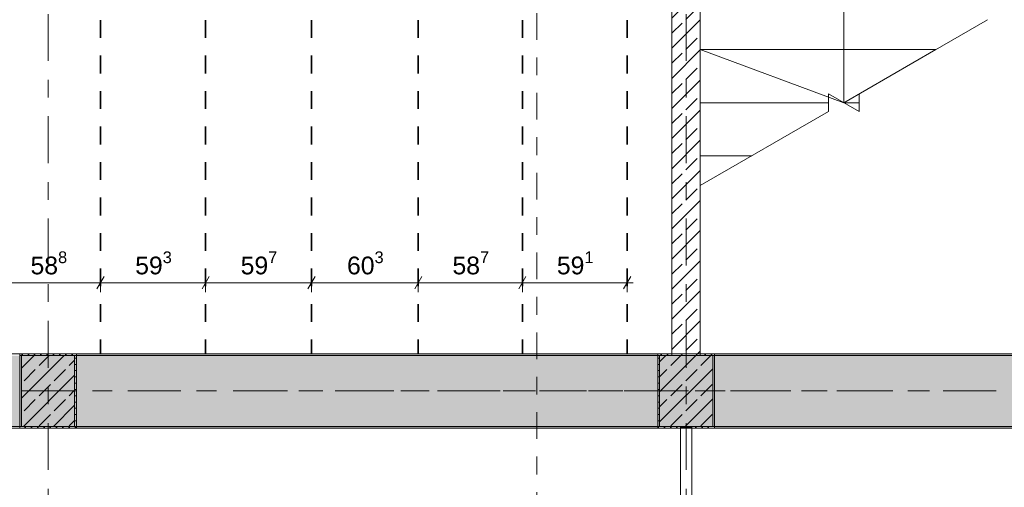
# Model space of a CAD drawing. Header units: metres. Extents: x -3.6 to 84.5, y -11 to 16.8.
# Tile 56 of 225: x 7.6 to 13.1, y 7.8 to 10.4. Entities that reach past the tile are written whole.
import ezdxf

# ---------------------------------------------------------------- set-up
doc = ezdxf.new("R2010")
doc.units = ezdxf.units.M
doc.header["$MEASUREMENT"] = 0
for name, pattern in [('Achse', [0.2, 0.1, -0.05, 0, -0.05]), ('Punktlinie eng', [0.0375, 0.0125, -0.025]), ('Schnittlinie', [0.3, 0.15, -0.075, 0, -0.075]), ('Strichlinie doppelt', [0.546806, 0.264583, -0.105833, 0.070556, -0.105833])]:
    doc.linetypes.add(name, pattern=pattern)
for name, color, linetype in [('155 - Bemaßung_ Beschriftung.Ausbau - Deckenelemente', 7, 'Continuous'), ('201a - Marker.Schnitt - optisch Grundriss', 7, 'Continuous'), ('451 - Universal.Achsen Raster', 7, 'Continuous'), ('605 - Struktur.Wand Innen', 7, 'Continuous'), ('607 - Struktur.Stütze', 7, 'Continuous'), ('608 - Struktur.Träger', 7, 'Continuous'), ('610 - Struktur.Treppe_ Rampe', 7, 'Continuous'), ('Neubau_605 - Struktur.Wand Innen', 7, 'Continuous')]:
    doc.layers.add(name, color=color, linetype=linetype)
doc.styles.add('ERSTELLTER_STIL_2', font='txt')
doc.dimstyles.new('ERSTELLTER_STIL__1', dxfattribs={"dimtxt": 0.1, "dimasz": 0.0532, "dimexe": 0.18, "dimexo": 0.0625, "dimgap": 0, "dimtad": 1, "dimtih": 1, "dimtoh": 1, "dimzin": 0, "dimdsep": 46, "dimtxsty": 'ERSTELLTER_STIL_2', "dimblk": 'ARROWHEAD_2', "dimblk1": 'ARROWHEAD_2', "dimblk2": 'ARROWHEAD_2', "dimcen": 0.09, "dimse1": 1, "dimse2": 1, "dimclrd": 7, "dimclre": 7, "dimclrt": 7, "dimazin": 0, "dimtfac": 1, "dimtdec": 4, "dimtmove": 0, "dimatfit": 3, "dimfxl": 1, "dimtolj": 1, "dimtzin": 0, "dimarcsym": 0})
pattern_1 = [(45, (0, 0), (-0.08485281, 0.08485281), []), (45, (-0.04243, 0.04243), (-0.08485281, 0.08485281), [0.09, -0.03])]
pattern_2 = [(45, (0, 0), (-0.01767767, 0.01767767), [0, -0.025])]

# ---------------------------------------------------------------- blocks, each defined once
blk = doc.blocks.new('*D134')
at = {"layer": '155 - Bemaßung_ Beschriftung.Ausbau - Deckenelemente', "color": 7, "linetype": 'Continuous', "lineweight": 5}
for p, q in [((7.4582, 8.945), (7.4178, 8.875)), ((7.438, 8.8575), (7.438, 8.9625)), ((8.0462, 8.945), (8.0058, 8.875)), ((8.026, 8.8575), (8.026, 8.9625)), ((7.438, 8.91), (8.026, 8.91))]:
    blk.add_line(p, q, dxfattribs=at)
at = {"layer": '155 - Bemaßung_ Beschriftung.Ausbau - Deckenelemente', "color": 7, "lineweight": 5, "insert": (7.6311, 8.9283), "char_height": 0.1, "attachment_point": 7, "style": 'ERSTELLTER_STIL_2'}
blk.add_mtext('\\A1;{\\pql;\\fArial|b0|i0|c0|p38;58\\fArial|b0|i0|c0|p38;\\A1{\\H.66x;\\S8^  ;}}', dxfattribs=at)
blk = doc.blocks.new('ARROWHEAD_2')
at = {"color": 0, "linetype": 'Continuous', "lineweight": 0}
for p, q in [((0, 0), (-1, 0)), ((-0.38, -0.66), (0.38, 0.66))]:
    blk.add_line(p, q, dxfattribs=at)
blk = doc.blocks.new('*D135')
at = {"layer": '155 - Bemaßung_ Beschriftung.Ausbau - Deckenelemente', "color": 7, "linetype": 'Continuous', "lineweight": 5}
for p, q in [((8.0462, 8.945), (8.0058, 8.875)), ((8.026, 8.8575), (8.026, 8.9625)), ((8.6392, 8.945), (8.5988, 8.875)), ((8.619, 8.8575), (8.619, 8.9625)), ((8.026, 8.91), (8.619, 8.91))]:
    blk.add_line(p, q, dxfattribs=at)
at = {"layer": '155 - Bemaßung_ Beschriftung.Ausbau - Deckenelemente', "color": 7, "lineweight": 5, "insert": (8.2216, 8.9283), "char_height": 0.1, "attachment_point": 7, "style": 'ERSTELLTER_STIL_2'}
blk.add_mtext('\\A1;{\\pql;\\fArial|b0|i0|c0|p38;59\\fArial|b0|i0|c0|p38;\\A1{\\H.66x;\\S3^  ;}}', dxfattribs=at)
blk = doc.blocks.new('*D136')
at = {"layer": '155 - Bemaßung_ Beschriftung.Ausbau - Deckenelemente', "color": 7, "linetype": 'Continuous', "lineweight": 5}
for p, q in [((8.6392, 8.945), (8.5988, 8.875)), ((8.619, 8.8575), (8.619, 8.9625)), ((9.2362, 8.945), (9.1958, 8.875)), ((9.216, 8.8575), (9.216, 8.9625)), ((8.619, 8.91), (9.216, 8.91))]:
    blk.add_line(p, q, dxfattribs=at)
at = {"layer": '155 - Bemaßung_ Beschriftung.Ausbau - Deckenelemente', "color": 7, "lineweight": 5, "insert": (8.8166, 8.9283), "char_height": 0.1, "attachment_point": 7, "style": 'ERSTELLTER_STIL_2'}
blk.add_mtext('\\A1;{\\pql;\\fArial|b0|i0|c0|p38;59\\fArial|b0|i0|c0|p38;\\A1{\\H.66x;\\S7^  ;}}', dxfattribs=at)
blk = doc.blocks.new('*D137')
at = {"layer": '155 - Bemaßung_ Beschriftung.Ausbau - Deckenelemente', "color": 7, "linetype": 'Continuous', "lineweight": 5}
for p, q in [((9.2362, 8.945), (9.1958, 8.875)), ((9.216, 8.8575), (9.216, 8.9625)), ((9.8392, 8.945), (9.7988, 8.875)), ((9.819, 8.8575), (9.819, 8.9625)), ((9.216, 8.91), (9.819, 8.91))]:
    blk.add_line(p, q, dxfattribs=at)
at = {"layer": '155 - Bemaßung_ Beschriftung.Ausbau - Deckenelemente', "color": 7, "lineweight": 5, "insert": (9.4166, 8.9283), "char_height": 0.1, "attachment_point": 7, "style": 'ERSTELLTER_STIL_2'}
blk.add_mtext('\\A1;{\\pql;\\fArial|b0|i0|c0|p38;60\\fArial|b0|i0|c0|p38;\\A1{\\H.66x;\\S3^  ;}}', dxfattribs=at)
blk = doc.blocks.new('*D138')
at = {"layer": '155 - Bemaßung_ Beschriftung.Ausbau - Deckenelemente', "color": 7, "linetype": 'Continuous', "lineweight": 5}
for p, q in [((9.8392, 8.945), (9.7988, 8.875)), ((9.819, 8.8575), (9.819, 8.9625)), ((10.4262, 8.945), (10.3858, 8.875)), ((10.406, 8.8575), (10.406, 8.9625)), ((9.819, 8.91), (10.406, 8.91))]:
    blk.add_line(p, q, dxfattribs=at)
at = {"layer": '155 - Bemaßung_ Beschriftung.Ausbau - Deckenelemente', "color": 7, "lineweight": 5, "insert": (10.0116, 8.9283), "char_height": 0.1, "attachment_point": 7, "style": 'ERSTELLTER_STIL_2'}
blk.add_mtext('\\A1;{\\pql;\\fArial|b0|i0|c0|p38;58\\fArial|b0|i0|c0|p38;\\A1{\\H.66x;\\S7^  ;}}', dxfattribs=at)
blk = doc.blocks.new('*D139')
at = {"layer": '155 - Bemaßung_ Beschriftung.Ausbau - Deckenelemente', "color": 7, "linetype": 'Continuous', "lineweight": 5}
for p, q in [((10.4262, 8.945), (10.3858, 8.875)), ((10.406, 8.8575), (10.406, 8.9625)), ((10.9768, 8.875), (11.0172, 8.945)), ((10.997, 8.8575), (10.997, 8.9625)), ((10.406, 8.91), (10.997, 8.91)), ((10.997, 8.91), (11.0312, 8.91))]:
    blk.add_line(p, q, dxfattribs=at)
at = {"layer": '155 - Bemaßung_ Beschriftung.Ausbau - Deckenelemente', "color": 7, "lineweight": 5, "insert": (10.6006, 8.9283), "char_height": 0.1, "attachment_point": 7, "style": 'ERSTELLTER_STIL_2'}
blk.add_mtext('\\A1;{\\pql;\\fArial|b0|i0|c0|p38;59\\fArial|b0|i0|c0|p38;\\A1{\\H.66x;\\S1^  ;}}', dxfattribs=at)

msp = doc.modelspace()

# ---------------------------------------------------------------- hatches: boundary and pattern name
at = {"layer": '605 - Struktur.Wand Innen', "linetype": 'Continuous', "lineweight": 0, "true_color": 0x000000}
h = msp.add_hatch(dxfattribs=at)
h.set_pattern_fill('Beton__Stahlbeton_0001', color=18, style=0, pattern_type=2)
h.set_pattern_definition(pattern_1)
h.paths.add_polyline_path([(11.41, 13), (11.25, 13), (11.25, 8.5), (11.41, 8.5)])
at = {"layer": '607 - Struktur.Stütze', "linetype": 'Continuous', "lineweight": 0, "true_color": 0x000000}
h = msp.add_hatch(dxfattribs=at)
h.set_pattern_fill('Gips_0001', color=18, style=0, pattern_type=2)
h.set_pattern_definition(pattern_2)
h.paths.add_polyline_path([(7.57, 8.51), (7.57, 8.09), (7.89, 8.09), (7.89, 8.51)])
h.paths.add_polyline_path([(7.58, 8.1), (7.58, 8.5), (7.88, 8.5), (7.88, 8.1)], flags=0)
h = msp.add_hatch(dxfattribs=at)
h.set_pattern_fill('Beton__Stahlbeton_0001', color=18, style=0, pattern_type=2)
h.set_pattern_definition(pattern_1)
h.paths.add_polyline_path([(7.58, 8.1), (7.88, 8.1), (7.88, 8.5), (7.58, 8.5)])
h = msp.add_hatch(dxfattribs=at)
h.set_pattern_fill('Gips_0001', color=18, style=0, pattern_type=2)
h.set_pattern_definition(pattern_2)
h.paths.add_polyline_path([(11.25, 8.51), (11.17, 8.51), (11.17, 8.09), (11.2975, 8.09), (11.2975, 8.1), (11.18, 8.1), (11.18, 8.5), (11.25, 8.5)])
h = msp.add_hatch(dxfattribs=at)
h.set_pattern_fill('Beton__Stahlbeton_0001', color=18, style=0, pattern_type=2)
h.set_pattern_definition(pattern_1)
h.paths.add_polyline_path([(11.18, 8.1), (11.48, 8.1), (11.48, 8.5), (11.18, 8.5)])
h = msp.add_hatch(dxfattribs=at)
h.set_pattern_fill('Gips_0001', color=18, style=0, pattern_type=2)
h.set_pattern_definition(pattern_2)
h.paths.add_polyline_path([(11.3625, 8.1), (11.3625, 8.09), (11.49, 8.09), (11.49, 8.51), (11.41, 8.51), (11.41, 8.5), (11.48, 8.5), (11.48, 8.1)])
at = {"layer": '608 - Struktur.Träger', "linetype": 'Continuous', "lineweight": 0, "true_color": 0x000000}
h = msp.add_hatch(dxfattribs=at)
h.set_pattern_fill('Beton__Stahlbeton_0001', color=18, style=0, pattern_type=2)
h.set_pattern_definition(pattern_1)
h.paths.add_polyline_path([(0.69, 8.5), (0.38, 8.5), (0.38, 8.1), (0.69, 8.1), (7.57, 8.1), (7.89, 8.1), (11.17, 8.1), (11.49, 8.1), (14.77, 8.1), (15.09, 8.1), (18.37, 8.1), (18.69, 8.1), (25.57, 8.1), (25.89, 8.1), (29.25, 8.1), (29.39, 8.1), (32.77, 8.1), (33.09, 8.1), (36.47, 8.1), (36.59, 8.1), (39.97, 8.1), (40.29, 8.1), (47.17, 8.1), (47.49, 8.1), (50.77, 8.1), (51.09, 8.1), (54.37, 8.1), (54.69, 8.1), (61.57, 8.1), (61.88, 8.1), (61.88, 8.5), (61.57, 8.5), (58.195, 8.5), (58.05, 8.5), (54.69, 8.5), (54.37, 8.5), (51.09, 8.5), (50.77, 8.5), (47.49, 8.5), (47.17, 8.5), (40.29, 8.5), (39.97, 8.5), (36.59, 8.5), (36.47, 8.5), (33.09, 8.5), (32.77, 8.5), (29.39, 8.5), (29.25, 8.5), (25.89, 8.5), (25.57, 8.5), (22.2, 8.5), (22.05, 8.5), (18.69, 8.5), (18.37, 8.5), (15.09, 8.5), (14.77, 8.5), (11.49, 8.5), (11.17, 8.5), (7.89, 8.5), (7.57, 8.5)])
h = msp.add_hatch(dxfattribs=at)
h.set_pattern_fill('Gips_0001', color=18, style=0, pattern_type=2)
h.set_pattern_definition(pattern_2)
h.paths.add_polyline_path([(7.89, 8.51), (7.89, 8.5), (11.17, 8.5), (11.17, 8.51)])
h = msp.add_hatch(dxfattribs=at)
h.set_pattern_fill('Gips_0001', color=18, style=0, pattern_type=2)
h.set_pattern_definition(pattern_2)
h.paths.add_polyline_path([(14.77, 8.51), (11.49, 8.51), (11.49, 8.5), (14.77, 8.5)])
h = msp.add_hatch(dxfattribs=at)
h.set_pattern_fill('Gips_0001', color=18, style=0, pattern_type=2)
h.set_pattern_definition(pattern_2)
h.paths.add_polyline_path([(7.89, 8.1), (7.89, 8.09), (11.17, 8.09), (11.17, 8.1)])
h = msp.add_hatch(dxfattribs=at)
h.set_pattern_fill('Gips_0001', color=18, style=0, pattern_type=2)
h.set_pattern_definition(pattern_2)
h.paths.add_polyline_path([(14.77, 8.1), (11.49, 8.1), (11.49, 8.09), (14.77, 8.09)])
at = {"layer": 'Neubau_605 - Struktur.Wand Innen', "linetype": 'Continuous', "lineweight": 0, "true_color": 0x000000}
h = msp.add_hatch(dxfattribs=at)
h.set_pattern_fill('MW_Ziegel_0001', color=18, style=0, pattern_type=2)
h.set_pattern_definition([(45, (0, 0), (-0.0636396, 0.0636396), [])])
h.paths.add_polyline_path([(11.2975, 8.1), (11.2975, 8.095), (11.3625, 8.095), (11.3625, 8.1)])

# ---------------------------------------------------------------- linework, layer by layer
at = {"layer": '155 - Bemaßung_ Beschriftung.Ausbau - Deckenelemente', "color": 7, "linetype": 'Achse', "lineweight": 35}
for p, q in [((8.026, 12.99), (8.026, 8.51)), ((8.619, 12.99), (8.619, 8.51)), ((9.216, 12.99), (9.216, 8.51)), ((9.819, 12.99), (9.819, 8.51)), ((10.406, 12.99), (10.406, 8.51)), ((10.997, 12.99), (10.997, 8.51))]:
    msp.add_line(p, q, dxfattribs=at)
at = {"layer": '201a - Marker.Schnitt - optisch Grundriss', "color": 7, "linetype": 'Schnittlinie', "lineweight": 13}
msp.add_line((10.488, 14.48), (10.488, -0.78), dxfattribs=at)
at = {"layer": '451 - Universal.Achsen Raster', "color": 160, "linetype": 'Strichlinie doppelt', "lineweight": 9, "true_color": 0x3232ff}
for p, q in [((7.73, -10.585), (7.73, 16.355)), ((11.33, -10.585), (11.33, 16.355)), ((64.935, 8.3), (-3.175, 8.3))]:
    msp.add_line(p, q, dxfattribs=at)
at = {"layer": '605 - Struktur.Wand Innen', "color": 7, "linetype": 'Continuous', "lineweight": 18, "flags": 128}
for points in [[(11.25, 13), (11.25, 8.5)], [(11.41, 8.5), (11.41, 13)]]:
    msp.add_lwpolyline(points, dxfattribs=at)
at = {"layer": '607 - Struktur.Stütze', "color": 7, "linetype": 'Continuous', "lineweight": 5, "flags": 128}
msp.add_lwpolyline([(7.57, 8.51), (7.57, 8.09), (7.89, 8.09), (7.89, 8.51)], close=True, dxfattribs=at)
at = {"layer": '607 - Struktur.Stütze', "color": 7, "linetype": 'Continuous', "lineweight": 13, "flags": 128}
for points in [[(7.58, 8.1), (7.88, 8.1), (7.88, 8.5), (7.58, 8.5)], [(11.18, 8.1), (11.48, 8.1), (11.48, 8.5), (11.18, 8.5)]]:
    msp.add_lwpolyline(points, close=True, dxfattribs=at)
at = {"layer": '607 - Struktur.Stütze', "color": 7, "linetype": 'Continuous', "lineweight": 5, "flags": 128}
for points in [[(11.25, 8.51), (11.17, 8.51), (11.17, 8.09), (11.2975, 8.09)], [(11.3625, 8.09), (11.49, 8.09), (11.49, 8.51), (11.41, 8.51)]]:
    msp.add_lwpolyline(points, dxfattribs=at)
at = {"layer": '608 - Struktur.Träger', "color": 7, "linetype": 'Continuous', "lineweight": 13}
for p, q in [((0.38, 8.51), (61.88, 8.51)), ((7.89, 8.5), (7.57, 8.5)), ((11.17, 8.5), (7.89, 8.5)), ((11.49, 8.5), (11.17, 8.5)), ((14.77, 8.5), (11.49, 8.5)), ((0.38, 8.09), (61.88, 8.09))]:
    msp.add_line(p, q, dxfattribs=at)
at = {"layer": '608 - Struktur.Träger', "color": 7, "linetype": 'Continuous', "lineweight": 5}
for p, q in [((7.89, 8.51), (7.89, 8.5)), ((11.17, 8.51), (7.89, 8.51)), ((11.17, 8.51), (11.17, 8.5)), ((11.49, 8.51), (11.49, 8.5)), ((14.77, 8.51), (11.49, 8.51)), ((7.89, 8.1), (7.89, 8.09)), ((11.17, 8.09), (7.89, 8.09)), ((11.17, 8.1), (11.17, 8.09)), ((11.49, 8.1), (11.49, 8.09)), ((14.77, 8.09), (11.49, 8.09))]:
    msp.add_line(p, q, dxfattribs=at)
at = {"layer": '608 - Struktur.Träger', "color": 7, "linetype": 'Achse', "lineweight": 9}
msp.add_line((0.38, 8.3), (61.88, 8.3), dxfattribs=at)
at = {"layer": '608 - Struktur.Träger', "color": 7, "linetype": 'Continuous', "lineweight": 13, "flags": 128}
msp.add_lwpolyline([(18.69, 8.1), (18.37, 8.1), (15.09, 8.1), (14.77, 8.1), (11.49, 8.1), (11.17, 8.1), (7.89, 8.1), (7.57, 8.1), (0.69, 8.1), (0.38, 8.1)], dxfattribs=at)
at = {"layer": '610 - Struktur.Treppe_ Rampe', "color": 7, "linetype": 'Continuous', "lineweight": 13}
msp.add_line((11.41, 12.025), (11.41, 9.4573), dxfattribs=at)
at = {"layer": '610 - Struktur.Treppe_ Rampe', "color": 7, "linetype": 'Continuous', "lineweight": 18}
for p, q in [((12.22, 12.025), (12.22, 9.925)), ((11.41, 10.525), (11.41, 10.225)), ((13.03, 10.3926), (12.3066, 9.975)), ((11.41, 10.225), (12.7396, 10.225)), ((12.7396, 10.225), (11.41, 10.225)), ((11.41, 10.225), (11.41, 9.925)), ((11.41, 10.225), (12.22, 9.925)), ((12.22, 9.925), (12.7396, 10.225)), ((12.3066, 9.875), (12.1334, 9.975)), ((12.1334, 9.975), (12.1334, 9.875)), ((12.3066, 9.975), (12.3066, 9.875)), ((11.41, 9.925), (12.1334, 9.925)), ((12.1334, 9.925), (11.41, 9.925)), ((11.41, 9.925), (11.41, 9.625)), ((12.22, 9.925), (12.3066, 9.925)), ((12.3066, 9.925), (12.22, 9.925)), ((12.1334, 9.875), (11.41, 9.4573)), ((11.41, 9.625), (11.7004, 9.625)), ((11.7004, 9.625), (11.41, 9.625)), ((11.41, 9.625), (11.41, 9.4573))]:
    msp.add_line(p, q, dxfattribs=at)
at = {"layer": 'Neubau_605 - Struktur.Wand Innen', "color": 1, "linetype": 'Continuous', "lineweight": 5}
for p, q in [((11.2975, 8.095), (11.2975, 6.005)), ((11.3625, 6.005), (11.3625, 8.095))]:
    msp.add_line(p, q, dxfattribs=at)
at = {"layer": 'Neubau_605 - Struktur.Wand Innen', "color": 1, "linetype": 'Punktlinie eng', "lineweight": 13}
msp.add_line((11.2975, 8.095), (11.3625, 8.095), dxfattribs=at)
at = {"layer": 'Neubau_605 - Struktur.Wand Innen', "color": 1, "linetype": 'Continuous', "lineweight": 13}
for p, q in [((11.2975, 6.005), (11.2975, 8.095)), ((11.2975, 8.095), (11.3625, 8.095)), ((11.3625, 8.095), (11.3625, 6.005))]:
    msp.add_line(p, q, dxfattribs=at)
at = {"layer": 'Neubau_605 - Struktur.Wand Innen', "color": 1, "linetype": 'Continuous', "lineweight": 5, "flags": 128}
for points in [[(11.2975, 8.1), (11.2975, 8.095)], [(11.3625, 8.095), (11.3625, 8.1)]]:
    msp.add_lwpolyline(points, dxfattribs=at)

# ---------------------------------------------------------------- dimensions: what is measured, and where the dimension line sits
at = {"layer": '155 - Bemaßung_ Beschriftung.Ausbau - Deckenelemente', "color": 7, "linetype": 'Continuous', "lineweight": 5}
for base, p1, p2, picture, middle in [((8.026, 8.91), (7.438, 12.99), (8.026, 12.99), '*D134', (7.8424, 8.98)), ((8.619, 8.91), (8.026, 12.99), (8.619, 12.99), '*D135', (8.4329, 8.98)), ((9.216, 8.91), (8.619, 12.99), (9.216, 12.99), '*D136', (9.0279, 8.98)), ((9.819, 8.91), (9.216, 12.99), (9.819, 12.99), '*D137', (9.6279, 8.98)), ((10.406, 8.91), (9.819, 12.99), (10.406, 12.99), '*D138', (10.2229, 8.98)), ((10.997, 8.91), (10.406, 12.99), (10.997, 12.99), '*D139', (10.8119, 8.98))]:
    dim = msp.add_linear_dim(base=base, p1=p1, p2=p2, dimstyle='ERSTELLTER_STIL__1', dxfattribs=at)
    dim.commit()
    dim.dimension.update_dxf_attribs({"geometry": picture, "text_midpoint": middle, "dimtype": 160})

doc.saveas('drawing.dxf')
